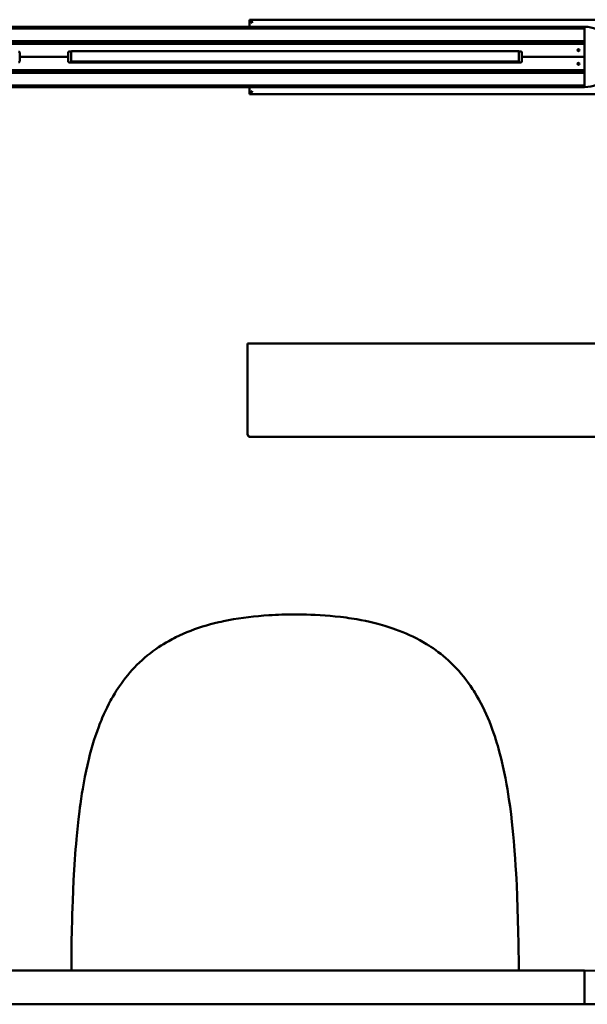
# Model space of a CAD drawing. Header units: millimetres. Extents: x 769 to 2336, y 1112 to 2601.
# Tile 10 of 14: x 1348 to 1805, y 1809 to 2601. Entities that reach past the tile are written whole.
import ezdxf

# ---------------------------------------------------------------- set-up
doc = ezdxf.new("R2010")
doc.units = ezdxf.units.MM
doc.header["$LTSCALE"] = 10
doc.layers.add('Visibile (ISO)', color=7, linetype='Continuous', lineweight=50)

msp = doc.modelspace()

# ---------------------------------------------------------------- linework, layer by layer
at = {"layer": 'Visibile (ISO)'}
for p, q in [((1533.43, 2600.07), (1533.43, 2601.07)), ((1533.43, 2601.07), (1822.43, 2601.07)), ((1534.14, 2599.82), (1533.43, 2599.82)), ((1533.43, 2595.32), (1533.43, 2599.82)), ((1535.43, 2598.47), (1535.43, 2599.07)), ((792.93, 2595.32), (1802.93, 2595.32)), ((1802.93, 2593.92), (792.93, 2593.92)), ((1802.93, 2595.32), (1802.93, 2595.12)), ((1802.93, 2595.12), (1802.93, 2594.12)), ((1802.93, 2595.07), (1802.93, 2547.07)), ((792.93, 2583.71), (1802.93, 2583.71)), ((1802.93, 2583.51), (1802.93, 2582.26)), ((1802.93, 2582.06), (1183.54, 2582.06)), ((1197.7, 2581.58), (1801.93, 2581.58)), ((1348.43, 2571.08), (1348.43, 2574.58)), ((1387.43, 2574.58), (1387.43, 2571.08)), ((1389.97, 2575.52), (1388.09, 2575.52)), ((1389.99, 2575.58), (1388.43, 2575.58)), ((1389.97, 2567.32), (1389.97, 2575.58)), ((1389.99, 2575.82), (1390.06, 2575.82)), ((1390.06, 2575.82), (1390.14, 2575.82)), ((1390.14, 2575.82), (1390.23, 2575.82)), ((1390.23, 2575.82), (1390.4, 2575.82)), ((1390.4, 2575.82), (1390.63, 2575.82)), ((1390.63, 2575.82), (1390.91, 2575.82)), ((1390.91, 2575.82), (1391.25, 2575.82)), ((1391.25, 2575.82), (1391.65, 2575.82)), ((1391.65, 2575.82), (1391.88, 2575.82)), ((1391.88, 2575.82), (1392.13, 2575.82)), ((1392.13, 2575.82), (1392.49, 2575.82)), ((1392.49, 2575.82), (1392.89, 2575.82)), ((1392.89, 2575.82), (1393.33, 2575.82)), ((1393.33, 2575.82), (1393.64, 2575.82)), ((1393.64, 2575.82), (1393.97, 2575.82)), ((1393.97, 2575.82), (1394.44, 2575.82)), ((1394.44, 2575.82), (1394.95, 2575.82)), ((1394.95, 2575.82), (1395.49, 2575.82)), ((1395.49, 2575.82), (1396.21, 2575.82)), ((1396.21, 2575.82), (1396.99, 2575.82)), ((1396.99, 2575.82), (1397.41, 2575.82)), ((1397.41, 2575.82), (1397.85, 2575.82)), ((1397.85, 2575.82), (1398.46, 2575.82)), ((1398.46, 2575.82), (1399.11, 2575.82)), ((1399.11, 2575.82), (1399.8, 2575.82)), ((1399.8, 2575.82), (1400.71, 2575.82)), ((1400.71, 2575.82), (1401.69, 2575.82)), ((1401.69, 2575.82), (1402.2, 2575.82)), ((1402.2, 2575.82), (1402.73, 2575.82)), ((1402.73, 2575.82), (1403.57, 2575.82)), ((1403.57, 2575.82), (1404.44, 2575.82)), ((1404.44, 2575.82), (1405.36, 2575.82)), ((1405.36, 2575.82), (1406.32, 2575.82)), ((1406.32, 2575.82), (1406.93, 2575.82)), ((1406.93, 2575.82), (1407.55, 2575.82)), ((1407.55, 2575.82), (1408.41, 2575.82)), ((1408.41, 2575.82), (1409.31, 2575.82)), ((1409.31, 2575.82), (1410.23, 2575.82)), ((1410.23, 2575.82), (1411.32, 2575.82)), ((1411.32, 2575.82), (1412.45, 2575.82)), ((1412.45, 2575.82), (1413.63, 2575.82)), ((1413.63, 2575.82), (1414.86, 2575.82)), ((1414.86, 2575.82), (1416.18, 2575.82)), ((1416.18, 2575.82), (1417.56, 2575.82)), ((1417.56, 2575.82), (1419, 2575.82)), ((1419, 2575.82), (1420.49, 2575.82)), ((1420.49, 2575.82), (1422.05, 2575.82)), ((1422.05, 2575.82), (1423.66, 2575.82)), ((1423.66, 2575.82), (1425.33, 2575.82)), ((1425.33, 2575.82), (1426.2, 2575.82)), ((1426.2, 2575.82), (1427.09, 2575.82)), ((1427.09, 2575.82), (1427.97, 2575.82)), ((1427.97, 2575.82), (1428.87, 2575.82)), ((1428.87, 2575.82), (1430.64, 2575.82)), ((1430.64, 2575.82), (1432.46, 2575.82)), ((1432.46, 2575.82), (1434.34, 2575.82)), ((1434.34, 2575.82), (1436.28, 2575.82)), ((1436.28, 2575.82), (1438.28, 2575.82)), ((1438.28, 2575.82), (1439.3, 2575.82)), ((1439.3, 2575.82), (1440.34, 2575.82)), ((1440.34, 2575.82), (1441.93, 2575.82)), ((1441.93, 2575.82), (1443.54, 2575.82)), ((1443.54, 2575.82), (1445.19, 2575.82)), ((1445.19, 2575.82), (1446.88, 2575.82)), ((1446.88, 2575.82), (1448.79, 2575.82)), ((1448.79, 2575.82), (1450.74, 2575.82)), ((1450.74, 2575.82), (1452.73, 2575.82)), ((1452.73, 2575.82), (1454.77, 2575.82)), ((1454.77, 2575.82), (1456.84, 2575.82)), ((1456.84, 2575.82), (1458.95, 2575.82)), ((1458.95, 2575.82), (1460.67, 2575.82)), ((1460.67, 2575.82), (1462.42, 2575.82)), ((1462.42, 2575.82), (1464.19, 2575.82)), ((1464.19, 2575.82), (1465.53, 2575.82)), ((1465.53, 2575.82), (1466.88, 2575.82)), ((1466.88, 2575.82), (1469.64, 2575.82)), ((1469.64, 2575.82), (1472.44, 2575.82)), ((1472.44, 2575.82), (1475.1, 2575.82)), ((1475.1, 2575.82), (1477.8, 2575.82)), ((1477.8, 2575.82), (1480.55, 2575.82)), ((1480.55, 2575.82), (1483.33, 2575.82)), ((1483.33, 2575.82), (1486.16, 2575.82)), ((1486.16, 2575.82), (1489.02, 2575.82)), ((1486.68, 2581.58), (1486.68, 2582.06)), ((1489.02, 2575.82), (1491.34, 2575.82)), ((1489.18, 2581.58), (1489.18, 2582.06)), ((1491.34, 2575.82), (1493.68, 2575.82)), ((1493.68, 2575.82), (1496.05, 2575.82)), ((1496.05, 2575.82), (1497.82, 2575.82)), ((1497.82, 2575.82), (1499.6, 2575.82)), ((1499.6, 2575.82), (1501.42, 2575.82)), ((1501.42, 2575.82), (1503.26, 2575.82)), ((1503.26, 2575.82), (1506.57, 2575.82)), ((1506.57, 2575.82), (1509.92, 2575.82)), ((1509.92, 2575.82), (1513.29, 2575.82)), ((1513.29, 2575.82), (1516.7, 2575.82)), ((1516.7, 2575.82), (1520.14, 2575.82)), ((1520.14, 2575.82), (1522.3, 2575.82)), ((1522.3, 2575.82), (1524.48, 2575.82)), ((1524.48, 2575.82), (1526.66, 2575.82)), ((1526.66, 2575.82), (1528.86, 2575.82)), ((1528.86, 2575.82), (1531.06, 2575.82)), ((1531.06, 2575.82), (1533.28, 2575.82)), ((1533.28, 2575.82), (1537.74, 2575.82)), ((1537.74, 2575.82), (1541.68, 2575.82)), ((1541.68, 2575.82), (1545.65, 2575.82)), ((1545.65, 2575.82), (1549.65, 2575.82)), ((1549.65, 2575.82), (1553.67, 2575.82)), ((1553.67, 2575.82), (1557.26, 2575.82)), ((1557.26, 2575.82), (1560.87, 2575.82)), ((1560.87, 2575.82), (1564.49, 2575.82)), ((1564.49, 2575.82), (1567.22, 2575.82)), ((1567.22, 2575.82), (1569.95, 2575.82)), ((1569.95, 2575.82), (1575.26, 2575.82)), ((1575.26, 2575.82), (1580.54, 2575.82)), ((1580.54, 2575.82), (1583.16, 2575.82)), ((1583.16, 2575.82), (1585.78, 2575.82)), ((1585.78, 2575.82), (1588.39, 2575.82)), ((1588.39, 2575.82), (1590.98, 2575.82)), ((1590.98, 2575.82), (1595.12, 2575.82)), ((1595.12, 2575.82), (1599.23, 2575.82)), ((1599.23, 2575.82), (1603.32, 2575.82)), ((1603.32, 2575.82), (1607.37, 2575.82)), ((1607.37, 2575.82), (1611.39, 2575.82)), ((1611.39, 2575.82), (1615.47, 2575.82)), ((1615.47, 2575.82), (1619.51, 2575.82)), ((1619.51, 2575.82), (1623.51, 2575.82)), ((1623.51, 2575.82), (1627.47, 2575.82)), ((1627.47, 2575.82), (1629.44, 2575.82)), ((1629.44, 2575.82), (1631.39, 2575.82)), ((1631.39, 2575.82), (1634.71, 2575.82)), ((1634.71, 2575.82), (1637.99, 2575.82)), ((1637.99, 2575.82), (1641.24, 2575.82)), ((1641.24, 2575.82), (1644.44, 2575.82)), ((1644.44, 2575.82), (1647.61, 2575.82)), ((1647.61, 2575.82), (1650.74, 2575.82)), ((1650.68, 2581.58), (1650.68, 2582.06)), ((1650.74, 2575.82), (1653.82, 2575.82)), ((1653.18, 2581.58), (1653.18, 2582.06)), ((1653.82, 2575.82), (1656.9, 2575.82)), ((1656.9, 2575.82), (1659.93, 2575.82)), ((1659.93, 2575.82), (1662.91, 2575.82)), ((1662.91, 2575.82), (1665.85, 2575.82)), ((1665.85, 2575.82), (1667.3, 2575.82)), ((1667.3, 2575.82), (1668.74, 2575.82)), ((1668.74, 2575.82), (1670.15, 2575.82)), ((1670.15, 2575.82), (1671.56, 2575.82)), ((1671.56, 2575.82), (1673.64, 2575.82)), ((1673.64, 2575.82), (1675.69, 2575.82)), ((1675.69, 2575.82), (1677.72, 2575.82)), ((1677.72, 2575.82), (1679.71, 2575.82)), ((1679.71, 2575.82), (1682.05, 2575.82)), ((1682.05, 2575.82), (1684.35, 2575.82)), ((1684.35, 2575.82), (1686.6, 2575.82)), ((1686.6, 2575.82), (1688.8, 2575.82)), ((1688.8, 2575.82), (1690.95, 2575.82)), ((1690.95, 2575.82), (1693.05, 2575.82)), ((1693.05, 2575.82), (1695.1, 2575.82)), ((1695.1, 2575.82), (1697.11, 2575.82)), ((1697.11, 2575.82), (1699.06, 2575.82)), ((1699.06, 2575.82), (1700.96, 2575.82)), ((1700.96, 2575.82), (1702.81, 2575.82)), ((1702.81, 2575.82), (1704.61, 2575.82)), ((1704.61, 2575.82), (1706.36, 2575.82)), ((1706.36, 2575.82), (1708.06, 2575.82)), ((1708.06, 2575.82), (1709.71, 2575.82)), ((1709.71, 2575.82), (1711.31, 2575.82)), ((1711.31, 2575.82), (1712.56, 2575.82)), ((1712.56, 2575.82), (1713.78, 2575.82)), ((1713.78, 2575.82), (1714.96, 2575.82)), ((1714.96, 2575.82), (1715.83, 2575.82)), ((1715.83, 2575.82), (1716.68, 2575.82)), ((1716.68, 2575.82), (1717.52, 2575.82)), ((1717.52, 2575.82), (1718.34, 2575.82)), ((1718.34, 2575.82), (1719.78, 2575.82)), ((1719.78, 2575.82), (1721.17, 2575.82)), ((1721.17, 2575.82), (1722.5, 2575.82)), ((1722.5, 2575.82), (1723.79, 2575.82)), ((1723.79, 2575.82), (1725.03, 2575.82)), ((1725.03, 2575.82), (1725.78, 2575.82)), ((1725.78, 2575.82), (1726.51, 2575.82)), ((1726.51, 2575.82), (1727.22, 2575.82)), ((1727.22, 2575.82), (1727.92, 2575.82)), ((1727.92, 2575.82), (1729.26, 2575.82)), ((1729.26, 2575.82), (1730.51, 2575.82)), ((1730.51, 2575.82), (1731.7, 2575.82)), ((1731.7, 2575.82), (1732.83, 2575.82)), ((1732.83, 2575.82), (1733.91, 2575.82)), ((1733.91, 2575.82), (1734.93, 2575.82)), ((1734.93, 2575.82), (1735.9, 2575.82)), ((1735.9, 2575.82), (1736.45, 2575.82)), ((1736.45, 2575.82), (1736.99, 2575.82)), ((1736.99, 2575.82), (1738.02, 2575.82)), ((1738.02, 2575.82), (1738.98, 2575.82)), ((1738.98, 2575.82), (1739.88, 2575.82)), ((1739.88, 2575.82), (1740.72, 2575.82)), ((1740.72, 2575.82), (1741.38, 2575.82)), ((1741.38, 2575.82), (1742, 2575.82)), ((1742, 2575.82), (1742.59, 2575.82)), ((1742.59, 2575.82), (1743.01, 2575.82)), ((1743.01, 2575.82), (1743.41, 2575.82)), ((1743.41, 2575.82), (1744.16, 2575.82)), ((1744.16, 2575.82), (1744.75, 2575.82)), ((1744.75, 2575.82), (1745.29, 2575.82)), ((1745.29, 2575.82), (1745.8, 2575.82)), ((1745.8, 2575.82), (1746.14, 2575.82)), ((1746.14, 2575.82), (1746.47, 2575.82)), ((1746.47, 2575.82), (1746.78, 2575.82)), ((1746.78, 2575.82), (1747.08, 2575.82)), ((1747.08, 2575.82), (1747.6, 2575.82)), ((1747.6, 2575.82), (1748.06, 2575.82)), ((1748.06, 2575.82), (1748.45, 2575.82)), ((1748.45, 2575.82), (1748.79, 2575.82)), ((1748.79, 2575.82), (1748.98, 2575.82)), ((1748.98, 2575.82), (1749.15, 2575.82)), ((1749.15, 2575.82), (1749.32, 2575.82)), ((1749.32, 2575.82), (1749.46, 2575.82)), ((1749.46, 2575.82), (1749.68, 2575.82)), ((1749.68, 2575.82), (1749.77, 2575.82)), ((1749.77, 2575.82), (1749.84, 2575.82)), ((1749.84, 2575.82), (1749.91, 2575.82)), ((1751.43, 2575.58), (1749.91, 2575.58)), ((1749.93, 2567.32), (1749.93, 2575.58)), ((1751.77, 2575.52), (1749.93, 2575.52)), ((1752.43, 2571.08), (1752.43, 2574.58)), ((1802.93, 2581.82), (1793.13, 2581.73)), ((1798.67, 2576.44), (1797.19, 2576.45)), ((1387.43, 2571.08), (1348.43, 2571.08)), ((1348.43, 2571.08), (1348.43, 2567.58)), ((1387.43, 2571.08), (1348.43, 2571.08)), ((1387.43, 2567.58), (1387.43, 2571.08)), ((1388.15, 2566.62), (1432.6, 2566.62)), ((1751.43, 2566.58), (1388.43, 2566.58)), ((1389.97, 2567.32), (1390.06, 2567.32)), ((1390.06, 2567.32), (1390.14, 2567.32)), ((1390.14, 2567.32), (1390.23, 2567.32)), ((1390.23, 2567.32), (1390.4, 2567.32)), ((1390.4, 2567.32), (1390.63, 2567.32)), ((1390.63, 2567.32), (1390.91, 2567.32)), ((1390.91, 2567.32), (1391.25, 2567.32)), ((1391.25, 2567.32), (1391.65, 2567.32)), ((1391.65, 2567.32), (1391.88, 2567.32)), ((1391.88, 2567.32), (1392.13, 2567.32)), ((1392.13, 2567.32), (1392.49, 2567.32)), ((1392.49, 2567.32), (1392.89, 2567.32)), ((1392.89, 2567.32), (1393.33, 2567.32)), ((1393.33, 2567.32), (1393.64, 2567.32)), ((1393.64, 2567.32), (1393.97, 2567.32)), ((1393.97, 2567.32), (1394.44, 2567.32)), ((1394.44, 2567.32), (1394.95, 2567.32)), ((1394.95, 2567.32), (1395.49, 2567.32)), ((1395.49, 2567.32), (1396.21, 2567.32)), ((1396.21, 2567.32), (1396.99, 2567.32)), ((1396.99, 2567.32), (1397.41, 2567.32)), ((1397.41, 2567.32), (1397.85, 2567.32)), ((1397.85, 2567.32), (1398.46, 2567.32)), ((1398.46, 2567.32), (1399.11, 2567.32)), ((1399.11, 2567.32), (1399.8, 2567.32)), ((1399.8, 2567.32), (1400.71, 2567.32)), ((1400.71, 2567.32), (1401.69, 2567.32)), ((1401.69, 2567.32), (1402.2, 2567.32)), ((1402.2, 2567.32), (1402.73, 2567.32)), ((1402.73, 2567.32), (1403.57, 2567.32)), ((1403.57, 2567.32), (1404.44, 2567.32)), ((1404.44, 2567.32), (1405.36, 2567.32)), ((1405.36, 2567.32), (1406.32, 2567.32)), ((1406.32, 2567.32), (1406.93, 2567.32)), ((1406.93, 2567.32), (1407.55, 2567.32)), ((1407.55, 2567.32), (1408.41, 2567.32)), ((1408.41, 2567.32), (1409.31, 2567.32)), ((1409.31, 2567.32), (1410.23, 2567.32)), ((1410.23, 2567.32), (1411.32, 2567.32)), ((1411.32, 2567.32), (1412.45, 2567.32)), ((1412.45, 2567.32), (1413.63, 2567.32)), ((1413.63, 2567.32), (1414.86, 2567.32)), ((1414.86, 2567.32), (1416.18, 2567.32)), ((1416.18, 2567.32), (1417.56, 2567.32)), ((1417.56, 2567.32), (1419, 2567.32)), ((1419, 2567.32), (1420.49, 2567.32)), ((1420.49, 2567.32), (1422.05, 2567.32)), ((1422.05, 2567.32), (1423.66, 2567.32)), ((1423.66, 2567.32), (1425.33, 2567.32)), ((1425.33, 2567.32), (1426.2, 2567.32)), ((1426.2, 2567.32), (1427.09, 2567.32)), ((1427.09, 2567.32), (1427.97, 2567.32)), ((1427.97, 2567.32), (1428.87, 2567.32)), ((1428.87, 2567.32), (1430.64, 2567.32)), ((1430.64, 2567.32), (1432.46, 2567.32)), ((1432.46, 2567.32), (1434.34, 2567.32)), ((1433.43, 2567.07), (1452.93, 2567.07)), ((1434.34, 2567.32), (1436.28, 2567.32)), ((1436.28, 2567.32), (1438.28, 2567.32)), ((1438.28, 2567.32), (1439.3, 2567.32)), ((1439.3, 2567.32), (1440.34, 2567.32)), ((1440.34, 2567.32), (1441.93, 2567.32)), ((1441.93, 2567.32), (1443.54, 2567.32)), ((1443.54, 2567.32), (1445.19, 2567.32)), ((1445.19, 2567.32), (1446.88, 2567.32)), ((1446.88, 2567.32), (1448.79, 2567.32)), ((1448.79, 2567.32), (1450.74, 2567.32)), ((1450.74, 2567.32), (1452.73, 2567.32)), ((1452.73, 2567.32), (1454.77, 2567.32)), ((1453.77, 2566.62), (1454.93, 2566.62)), ((1454.77, 2567.32), (1456.84, 2567.32)), ((1454.93, 2567.32), (1454.93, 2566.58)), ((1456.84, 2567.32), (1458.95, 2567.32)), ((1458.95, 2567.32), (1460.67, 2567.32)), ((1460.67, 2567.32), (1462.42, 2567.32)), ((1462.42, 2567.32), (1464.19, 2567.32)), ((1464.19, 2567.32), (1465.53, 2567.32)), ((1465.53, 2567.32), (1466.88, 2567.32)), ((1466.88, 2567.32), (1469.64, 2567.32)), ((1469.64, 2567.32), (1472.44, 2567.32)), ((1472.44, 2567.32), (1475.1, 2567.32)), ((1475.1, 2567.32), (1477.8, 2567.32)), ((1477.8, 2567.32), (1480.55, 2567.32)), ((1480.55, 2567.32), (1483.33, 2567.32)), ((1483.33, 2567.32), (1486.16, 2567.32)), ((1486.16, 2567.32), (1489.02, 2567.32)), ((1489.02, 2567.32), (1491.34, 2567.32)), ((1491.34, 2567.32), (1493.68, 2567.32)), ((1493.68, 2567.32), (1496.05, 2567.32)), ((1496.05, 2567.32), (1497.82, 2567.32)), ((1497.82, 2567.32), (1499.6, 2567.32)), ((1499.6, 2567.32), (1501.42, 2567.32)), ((1501.42, 2567.32), (1503.26, 2567.32)), ((1503.26, 2567.32), (1506.57, 2567.32)), ((1506.57, 2567.32), (1509.92, 2567.32)), ((1509.92, 2567.32), (1513.29, 2567.32)), ((1513.29, 2567.32), (1516.7, 2567.32)), ((1516.7, 2567.32), (1520.14, 2567.32)), ((1520.14, 2567.32), (1522.3, 2567.32)), ((1522.3, 2567.32), (1524.48, 2567.32)), ((1524.48, 2567.32), (1526.66, 2567.32)), ((1526.66, 2567.32), (1528.86, 2567.32)), ((1528.86, 2567.32), (1531.06, 2567.32)), ((1531.06, 2567.32), (1533.28, 2567.32)), ((1533.28, 2567.32), (1537.74, 2567.32)), ((1537.74, 2567.32), (1541.68, 2567.32)), ((1541.68, 2567.32), (1545.65, 2567.32)), ((1545.65, 2567.32), (1549.65, 2567.32)), ((1549.65, 2567.32), (1553.67, 2567.32)), ((1553.67, 2567.32), (1557.26, 2567.32)), ((1557.26, 2567.32), (1560.87, 2567.32)), ((1560.87, 2567.32), (1564.49, 2567.32)), ((1564.49, 2567.32), (1567.22, 2567.32)), ((1567.22, 2567.32), (1569.95, 2567.32)), ((1569.95, 2567.32), (1575.26, 2567.32)), ((1575.26, 2567.32), (1580.54, 2567.32)), ((1580.54, 2567.32), (1583.16, 2567.32)), ((1583.16, 2567.32), (1585.78, 2567.32)), ((1585.78, 2567.32), (1588.39, 2567.32)), ((1588.39, 2567.32), (1590.98, 2567.32)), ((1590.98, 2567.32), (1595.12, 2567.32)), ((1595.12, 2567.32), (1599.23, 2567.32)), ((1599.23, 2567.32), (1603.32, 2567.32)), ((1603.32, 2567.32), (1607.37, 2567.32)), ((1607.37, 2567.32), (1611.39, 2567.32)), ((1611.39, 2567.32), (1615.47, 2567.32)), ((1615.47, 2567.32), (1619.51, 2567.32)), ((1619.51, 2567.32), (1623.51, 2567.32)), ((1623.51, 2567.32), (1627.47, 2567.32)), ((1627.47, 2567.32), (1629.44, 2567.32)), ((1629.44, 2567.32), (1631.39, 2567.32)), ((1631.39, 2567.32), (1634.71, 2567.32)), ((1634.71, 2567.32), (1637.99, 2567.32)), ((1637.99, 2567.32), (1641.24, 2567.32)), ((1641.24, 2567.32), (1644.44, 2567.32)), ((1644.44, 2567.32), (1647.61, 2567.32)), ((1647.61, 2567.32), (1650.74, 2567.32)), ((1650.74, 2567.32), (1653.82, 2567.32)), ((1653.82, 2567.32), (1656.9, 2567.32)), ((1656.9, 2567.32), (1659.93, 2567.32)), ((1659.93, 2567.32), (1662.91, 2567.32)), ((1662.91, 2567.32), (1665.85, 2567.32)), ((1665.85, 2567.32), (1667.3, 2567.32)), ((1667.3, 2567.32), (1668.74, 2567.32)), ((1668.74, 2567.32), (1670.15, 2567.32)), ((1670.15, 2567.32), (1671.56, 2567.32)), ((1671.56, 2567.32), (1673.64, 2567.32)), ((1673.64, 2567.32), (1675.69, 2567.32)), ((1675.69, 2567.32), (1677.72, 2567.32)), ((1677.72, 2567.32), (1679.71, 2567.32)), ((1679.71, 2567.32), (1682.05, 2567.32)), ((1682.05, 2567.32), (1684.35, 2567.32)), ((1684.35, 2567.32), (1686.6, 2567.32)), ((1684.93, 2566.58), (1684.93, 2567.32)), ((1684.93, 2566.62), (1686.1, 2566.62)), ((1686.6, 2567.32), (1688.8, 2567.32)), ((1686.93, 2567.07), (1706.43, 2567.07)), ((1688.8, 2567.32), (1690.95, 2567.32)), ((1690.95, 2567.32), (1693.05, 2567.32)), ((1693.05, 2567.32), (1695.1, 2567.32)), ((1695.1, 2567.32), (1697.11, 2567.32)), ((1697.11, 2567.32), (1699.06, 2567.32)), ((1699.06, 2567.32), (1700.96, 2567.32)), ((1700.96, 2567.32), (1702.81, 2567.32)), ((1702.81, 2567.32), (1704.61, 2567.32)), ((1704.61, 2567.32), (1706.36, 2567.32)), ((1706.36, 2567.32), (1708.06, 2567.32)), ((1707.27, 2566.62), (1707.93, 2566.62)), ((1707.93, 2567.32), (1707.93, 2566.58)), ((1708.06, 2567.32), (1709.71, 2567.32)), ((1709.71, 2567.32), (1711.31, 2567.32)), ((1711.31, 2567.32), (1712.56, 2567.32)), ((1712.56, 2567.32), (1713.78, 2567.32)), ((1713.78, 2567.32), (1714.96, 2567.32)), ((1714.96, 2567.32), (1715.83, 2567.32)), ((1715.83, 2567.32), (1716.68, 2567.32)), ((1716.68, 2567.32), (1717.52, 2567.32)), ((1717.52, 2567.32), (1718.34, 2567.32)), ((1718.34, 2567.32), (1719.78, 2567.32)), ((1719.78, 2567.32), (1721.17, 2567.32)), ((1721.17, 2567.32), (1722.5, 2567.32)), ((1722.5, 2567.32), (1723.79, 2567.32)), ((1723.79, 2567.32), (1725.03, 2567.32)), ((1725.03, 2567.32), (1725.78, 2567.32)), ((1725.78, 2567.32), (1726.51, 2567.32)), ((1726.51, 2567.32), (1727.22, 2567.32)), ((1727.22, 2567.32), (1727.92, 2567.32)), ((1727.92, 2567.32), (1729.26, 2567.32)), ((1729.26, 2567.32), (1730.51, 2567.32)), ((1730.51, 2567.32), (1731.7, 2567.32)), ((1731.7, 2567.32), (1732.83, 2567.32)), ((1732.83, 2567.32), (1733.91, 2567.32)), ((1733.91, 2567.32), (1734.93, 2567.32)), ((1734.93, 2567.32), (1735.9, 2567.32)), ((1735.9, 2567.32), (1736.45, 2567.32)), ((1736.45, 2567.32), (1736.99, 2567.32)), ((1736.99, 2567.32), (1738.02, 2567.32)), ((1738.02, 2567.32), (1738.98, 2567.32)), ((1738.98, 2567.32), (1739.88, 2567.32)), ((1739.88, 2567.32), (1740.72, 2567.32)), ((1740.72, 2567.32), (1741.38, 2567.32)), ((1741.38, 2567.32), (1742, 2567.32)), ((1742, 2567.32), (1742.59, 2567.32)), ((1742.59, 2567.32), (1743.01, 2567.32)), ((1742.93, 2567.32), (1742.93, 2566.58)), ((1742.93, 2566.62), (1751.71, 2566.62)), ((1743.01, 2567.32), (1743.41, 2567.32)), ((1743.41, 2567.32), (1744.16, 2567.32)), ((1744.16, 2567.32), (1744.75, 2567.32)), ((1744.75, 2567.32), (1745.29, 2567.32)), ((1745.29, 2567.32), (1745.8, 2567.32)), ((1745.8, 2567.32), (1746.14, 2567.32)), ((1746.14, 2567.32), (1746.47, 2567.32)), ((1746.47, 2567.32), (1746.78, 2567.32)), ((1746.78, 2567.32), (1747.08, 2567.32)), ((1747.08, 2567.32), (1747.6, 2567.32)), ((1747.6, 2567.32), (1748.06, 2567.32)), ((1748.06, 2567.32), (1748.45, 2567.32)), ((1748.45, 2567.32), (1748.79, 2567.32)), ((1748.79, 2567.32), (1748.98, 2567.32)), ((1748.98, 2567.32), (1749.15, 2567.32)), ((1749.15, 2567.32), (1749.32, 2567.32)), ((1749.32, 2567.32), (1749.46, 2567.32)), ((1749.46, 2567.32), (1749.68, 2567.32)), ((1749.68, 2567.32), (1749.77, 2567.32)), ((1749.77, 2567.32), (1749.84, 2567.32)), ((1749.84, 2567.32), (1749.93, 2567.32)), ((1802.93, 2571.08), (1752.43, 2571.08)), ((1802.93, 2571.08), (1752.43, 2571.08)), ((1752.43, 2571.08), (1752.43, 2567.58)), ((1802.93, 2558.42), (792.93, 2558.42)), ((1183.55, 2560.08), (1802.93, 2560.08)), ((1198.27, 2560.58), (1801.93, 2560.58)), ((1793.13, 2560.4), (1802.93, 2560.32)), ((1798.67, 2565.7), (1797.19, 2565.68)), ((1802.93, 2559.88), (1802.93, 2558.62)), ((792.93, 2548.21), (1802.93, 2548.21)), ((1802.93, 2546.82), (792.93, 2546.82)), ((1533.43, 2542.32), (1533.43, 2546.82)), ((1535.43, 2543.07), (1535.43, 2543.67)), ((1802.93, 2548.01), (1802.93, 2547.02)), ((1802.93, 2547.02), (1802.93, 2546.82)), ((1534.14, 2542.32), (1533.43, 2542.32)), ((1533.43, 2542.07), (1533.43, 2541.07)), ((1822.43, 2541.07), (1533.43, 2541.07)), ((1531.78, 2267.56), (1531.78, 2340.56)), ((1531.78, 2340.56), (1820.78, 2340.56)), ((1533.78, 2265.56), (1818.78, 2265.56)), ((1505.2, 2115.55), (1501.92, 2114.69)), ((1508.52, 2116.36), (1505.2, 2115.55)), ((1510.47, 2116.8), (1508.52, 2116.36)), ((1512.43, 2117.23), (1510.47, 2116.8)), ((1516.39, 2118.02), (1512.43, 2117.23)), ((1520.39, 2118.75), (1516.39, 2118.02)), ((1524.44, 2119.41), (1520.39, 2118.75)), ((1528.51, 2120), (1524.44, 2119.41)), ((1532.54, 2120.52), (1528.51, 2120)), ((1536.59, 2120.97), (1532.54, 2120.52)), ((1540.67, 2121.37), (1536.59, 2120.97)), ((1544.78, 2121.7), (1540.67, 2121.37)), ((1548.92, 2121.98), (1544.78, 2121.7)), ((1551.52, 2122.13), (1548.92, 2121.98)), ((1554.13, 2122.26), (1551.52, 2122.13)), ((1556.75, 2122.36), (1554.13, 2122.26)), ((1559.37, 2122.45), (1556.75, 2122.36)), ((1564.65, 2122.56), (1559.37, 2122.45)), ((1569.95, 2122.6), (1564.65, 2122.56)), ((1572.69, 2122.59), (1569.95, 2122.6)), ((1575.42, 2122.56), (1572.69, 2122.59)), ((1579.04, 2122.49), (1575.42, 2122.56)), ((1582.65, 2122.38), (1579.04, 2122.49)), ((1586.24, 2122.24), (1582.65, 2122.38)), ((1590.26, 2122.03), (1586.24, 2122.24)), ((1594.25, 2121.77), (1590.26, 2122.03)), ((1598.22, 2121.45), (1594.25, 2121.77)), ((1602.17, 2121.09), (1598.22, 2121.45)), ((1606.63, 2120.61), (1602.17, 2121.09)), ((1608.84, 2120.34), (1606.63, 2120.61)), ((1611.05, 2120.05), (1608.84, 2120.34)), ((1613.24, 2119.74), (1611.05, 2120.05)), ((1615.43, 2119.42), (1613.24, 2119.74)), ((1617.6, 2119.07), (1615.43, 2119.42)), ((1619.77, 2118.71), (1617.6, 2119.07)), ((1623.21, 2118.08), (1619.77, 2118.71)), ((1626.61, 2117.41), (1623.21, 2118.08)), ((1629.99, 2116.68), (1626.61, 2117.41)), ((1633.33, 2115.89), (1629.99, 2116.68)), ((1636.64, 2115.05), (1633.33, 2115.89)), ((1638.48, 2114.56), (1636.64, 2115.05)), ((1479.97, 2107.02), (1476.99, 2105.67)), ((1483.01, 2108.31), (1479.97, 2107.02)), ((1486.09, 2109.53), (1483.01, 2108.31)), ((1489.17, 2110.68), (1486.09, 2109.53)), ((1492.29, 2111.77), (1489.17, 2110.68)), ((1495.46, 2112.8), (1492.29, 2111.77)), ((1498.67, 2113.78), (1495.46, 2112.8)), ((1501.92, 2114.69), (1498.67, 2113.78)), ((1640.31, 2114.04), (1638.48, 2114.56)), ((1642.09, 2113.52), (1640.31, 2114.04)), ((1643.86, 2112.98), (1642.09, 2113.52)), ((1646.22, 2112.23), (1643.86, 2112.98)), ((1648.57, 2111.45), (1646.22, 2112.23)), ((1650.88, 2110.63), (1648.57, 2111.45)), ((1653.75, 2109.56), (1650.88, 2110.63)), ((1656.57, 2108.44), (1653.75, 2109.56)), ((1659.36, 2107.27), (1656.57, 2108.44)), ((1662.1, 2106.05), (1659.36, 2107.27)), ((1466.27, 2100.05), (1464.21, 2098.82)), ((1468.35, 2101.25), (1466.27, 2100.05)), ((1469.75, 2102.02), (1468.35, 2101.25)), ((1471.17, 2102.78), (1469.75, 2102.02)), ((1472.61, 2103.53), (1471.17, 2102.78)), ((1474.06, 2104.26), (1472.61, 2103.53)), ((1476.99, 2105.67), (1474.06, 2104.26)), ((1664.81, 2104.77), (1662.1, 2106.05)), ((1667.47, 2103.44), (1664.81, 2104.77)), ((1670.27, 2101.96), (1667.47, 2103.44)), ((1673.02, 2100.41), (1670.27, 2101.96)), ((1674.38, 2099.62), (1673.02, 2100.41)), ((1675.72, 2098.8), (1674.38, 2099.62)), ((1453.31, 2091.28), (1451.11, 2089.52)), ((1455.56, 2092.99), (1453.31, 2091.28)), ((1457.86, 2094.65), (1455.56, 2092.99)), ((1460.2, 2096.25), (1457.86, 2094.65)), ((1462.19, 2097.56), (1460.2, 2096.25)), ((1464.21, 2098.82), (1462.19, 2097.56)), ((1677.49, 2097.7), (1675.72, 2098.8)), ((1679.23, 2096.57), (1677.49, 2097.7)), ((1680.95, 2095.41), (1679.23, 2096.57)), ((1683.07, 2093.92), (1680.95, 2095.41)), ((1685.14, 2092.39), (1683.07, 2093.92)), ((1687.17, 2090.83), (1685.14, 2092.39)), ((1444.8, 2083.95), (1442.8, 2081.99)), ((1446.85, 2085.85), (1444.8, 2083.95)), ((1448.96, 2087.71), (1446.85, 2085.85)), ((1451.11, 2089.52), (1448.96, 2087.71)), ((1689.17, 2089.22), (1687.17, 2090.83)), ((1691.12, 2087.56), (1689.17, 2089.22)), ((1693.03, 2085.87), (1691.12, 2087.56)), ((1694.71, 2084.32), (1693.03, 2085.87)), ((1696.36, 2082.73), (1694.71, 2084.32)), ((1437.09, 2075.87), (1435.3, 2073.74)), ((1438.94, 2077.95), (1437.09, 2075.87)), ((1440.85, 2080), (1438.94, 2077.95)), ((1442.8, 2081.99), (1440.85, 2080)), ((1697.98, 2081.11), (1696.36, 2082.73)), ((1699.56, 2079.46), (1697.98, 2081.11)), ((1700.6, 2078.35), (1699.56, 2079.46)), ((1701.62, 2077.22), (1700.6, 2078.35)), ((1703.62, 2074.92), (1701.62, 2077.22)), ((1431.85, 2069.36), (1430.2, 2067.11)), ((1433.55, 2071.57), (1431.85, 2069.36)), ((1435.3, 2073.74), (1433.55, 2071.57)), ((1705.57, 2072.57), (1703.62, 2074.92)), ((1707.45, 2070.17), (1705.57, 2072.57)), ((1709.27, 2067.72), (1707.45, 2070.17)), ((1711.04, 2065.22), (1709.27, 2067.72)), ((1426.13, 2061.07), (1424.94, 2059.16)), ((1427.35, 2062.95), (1426.13, 2061.07)), ((1428.6, 2064.82), (1427.35, 2062.95)), ((1430.2, 2067.11), (1428.6, 2064.82)), ((1711.93, 2063.9), (1711.04, 2065.22)), ((1712.82, 2062.56), (1711.93, 2063.9)), ((1713.7, 2061.19), (1712.82, 2062.56)), ((1714.57, 2059.8), (1713.7, 2061.19)), ((1716.25, 2057.01), (1714.57, 2059.8)), ((1421.56, 2053.3), (1420.13, 2050.6)), ((1422.39, 2054.79), (1421.56, 2053.3)), ((1423.23, 2056.27), (1422.39, 2054.79)), ((1424.08, 2057.72), (1423.23, 2056.27)), ((1424.94, 2059.16), (1424.08, 2057.72)), ((1717.86, 2054.18), (1716.25, 2057.01)), ((1719.41, 2051.31), (1717.86, 2054.18)), ((1417.4, 2045.09), (1416.12, 2042.29)), ((1418.74, 2047.87), (1417.4, 2045.09)), ((1420.13, 2050.6), (1418.74, 2047.87)), ((1720.91, 2048.39), (1719.41, 2051.31)), ((1722.34, 2045.43), (1720.91, 2048.39)), ((1723.72, 2042.43), (1722.34, 2045.43)), ((1413.4, 2035.85), (1412.68, 2034.03)), ((1414.13, 2037.65), (1413.4, 2035.85)), ((1414.88, 2039.44), (1414.13, 2037.65)), ((1416.12, 2042.29), (1414.88, 2039.44)), ((1725.05, 2039.39), (1723.72, 2042.43)), ((1726.28, 2036.43), (1725.05, 2039.39)), ((1727.46, 2033.43), (1726.28, 2036.43)), ((1410.64, 2028.52), (1409.39, 2024.87)), ((1411.99, 2032.21), (1410.64, 2028.52)), ((1412.68, 2034.03), (1411.99, 2032.21)), ((1728.59, 2030.41), (1727.46, 2033.43)), ((1729.67, 2027.35), (1728.59, 2030.41)), ((1408.2, 2021.18), (1407.07, 2017.45)), ((1409.39, 2024.87), (1408.2, 2021.18)), ((1730.6, 2024.61), (1729.67, 2027.35)), ((1731.5, 2021.84), (1730.6, 2024.61)), ((1732.36, 2019.06), (1731.5, 2021.84)), ((1406, 2013.69), (1404.98, 2009.89)), ((1407.07, 2017.45), (1406, 2013.69)), ((1732.98, 2016.95), (1732.36, 2019.06)), ((1733.59, 2014.84), (1732.98, 2016.95)), ((1734.55, 2011.33), (1733.59, 2014.84)), ((1404.01, 2006.06), (1403.45, 2003.75)), ((1404.98, 2009.89), (1404.01, 2006.06)), ((1735.47, 2007.78), (1734.55, 2011.33)), ((1736.34, 2004.22), (1735.47, 2007.78)), ((1737.17, 2000.62), (1736.34, 2004.22)), ((1401.89, 1996.74), (1400.93, 1992.02)), ((1402.92, 2001.42), (1401.89, 1996.74)), ((1403.45, 2003.75), (1402.92, 2001.42)), ((1737.7, 1998.21), (1737.17, 2000.62)), ((1738.22, 1995.79), (1737.7, 1998.21)), ((1400.93, 1992.02), (1400.03, 1987.26)), ((1739.2, 1990.91), (1738.22, 1995.79)), ((1740.11, 1985.99), (1739.2, 1990.91)), ((1399.18, 1982.47), (1398.53, 1978.45)), ((1400.03, 1987.26), (1399.18, 1982.47)), ((1740.8, 1982.03), (1740.11, 1985.99)), ((1741.44, 1978.05), (1740.8, 1982.03)), ((1397.9, 1974.41), (1397.32, 1970.34)), ((1398.53, 1978.45), (1397.9, 1974.41)), ((1742.06, 1974.05), (1741.44, 1978.05)), ((1742.49, 1971.03), (1742.06, 1974.05)), ((1396.9, 1967.28), (1396.5, 1964.21)), ((1397.32, 1970.34), (1396.9, 1967.28)), ((1742.91, 1968), (1742.49, 1971.03)), ((1743.7, 1961.91), (1742.91, 1968)), ((1395.75, 1958.03), (1395.16, 1952.68)), ((1396.5, 1964.21), (1395.75, 1958.03)), ((1744.41, 1955.78), (1743.7, 1961.91)), ((1395.16, 1952.68), (1394.61, 1947.31)), ((1744.96, 1950.64), (1744.41, 1955.78)), ((1745.47, 1945.48), (1744.96, 1950.64)), ((1394.11, 1941.9), (1393.76, 1937.89)), ((1394.61, 1947.31), (1394.11, 1941.9)), ((1745.94, 1940.29), (1745.47, 1945.48)), ((1393.44, 1933.86), (1393.12, 1929.7)), ((1393.76, 1937.89), (1393.44, 1933.86)), ((1746.27, 1936.38), (1745.94, 1940.29)), ((1746.58, 1932.46), (1746.27, 1936.38)), ((1392.83, 1925.53), (1392.31, 1917.27)), ((1393.12, 1929.7), (1392.83, 1925.53)), ((1747.02, 1926.39), (1746.58, 1932.46)), ((1747.42, 1920.3), (1747.02, 1926.39)), ((1392.31, 1917.27), (1391.85, 1908.96)), ((1747.78, 1914.18), (1747.42, 1920.3)), ((1391.85, 1908.96), (1391.45, 1900.6)), ((1748.03, 1909.57), (1747.78, 1914.18)), ((1748.26, 1904.95), (1748.03, 1909.57)), ((1748.66, 1895.66), (1748.26, 1904.95)), ((1391.45, 1900.6), (1391.11, 1892.2)), ((1749, 1886.33), (1748.66, 1895.66)), ((1390.92, 1886.79), (1390.75, 1881.37)), ((1391.11, 1892.2), (1390.92, 1886.79)), ((1749.28, 1876.94), (1749, 1886.33)), ((1390.75, 1881.37), (1390.59, 1875.5)), ((1390.45, 1869.62), (1390.23, 1858.23)), ((1390.59, 1875.5), (1390.45, 1869.62)), ((1749.5, 1867.52), (1749.28, 1876.94)), ((1749.68, 1858.05), (1749.5, 1867.52)), ((1390.23, 1858.23), (1390.14, 1851.85)), ((1749.77, 1851.71), (1749.68, 1858.05)), ((1390.14, 1851.85), (1390.06, 1845.45)), ((1749.84, 1845.36), (1749.77, 1851.71)), ((1390.06, 1845.45), (1390, 1836.2)), ((1749.91, 1836.2), (1749.84, 1845.36)), ((792.93, 1836.2), (1802.93, 1836.2)), ((1802.93, 1836.2), (1802.93, 1836)), ((1802.93, 1836.2), (1826.93, 1835.99)), ((1802.93, 1809.2), (1802.93, 1836)), ((1802.93, 1809.25), (1802.93, 1835.95)), ((1802.93, 1809), (792.93, 1809)), ((1826.93, 1809.21), (1802.93, 1809)), ((1802.93, 1809.2), (1802.93, 1809))]:
    msp.add_line(p, q, dxfattribs=at)
for centre in [(1797.93, 2576.58), (1797.93, 2565.58)]:
    msp.add_circle(centre, 0.75, dxfattribs=at)
for centre, radius, start, end in [((1802.93, 2571.07), 24.25, 270, 90), ((1347.43, 2574.58), 1, 0, 90), ((1388.43, 2574.58), 1, 90, 180), ((1388.43, 2574.56), 1, 106.2602, 180), ((1433.43, 2581.32), 1, 132.26858, 164.92994), ((1706.43, 2581.32), 1, 15.07006, 47.73142), ((1751.43, 2574.58), 1, 0, 90), ((1751.43, 2574.56), 1, 0, 73.7398), ((1793.13, 2581.53), 0.2, 90.5, 166.84097), ((1801.93, 2580.58), 1, 0, 90), ((1347.43, 2567.58), 1, 270, 0), ((1388.43, 2567.58), 1, 180, 270), ((1433.43, 2566.07), 1, 90, 149.33617), ((1452.93, 2566.07), 1, 30.66383, 90), ((1686.93, 2566.07), 1, 90, 149.33617), ((1706.43, 2566.07), 1, 30.66383, 90), ((1719.43, 2571.07), 9, 204.62432, 209.92652), ((1719.43, 2571.07), 5.1, 227.33207, 241.68971), ((1719.43, 2571.07), 4.2, 243.2345, 296.7655), ((1719.43, 2571.07), 5.1, 298.31029, 312.66793), ((1719.43, 2571.07), 9, 330.07348, 335.37568), ((1751.43, 2567.58), 1, 270, 0), ((1793.13, 2560.6), 0.2, 187.33408, 269.5), ((1801.93, 2561.58), 1, 270, 0)]:
    msp.add_arc(centre, radius, start, end, dxfattribs=at)
for points, knots in [([(1533.43, 2601.07), (1533.68, 2601.07), (1534.15, 2600.59), (1534.67, 2599.98), (1534.92, 2599.7), (1535.18, 2599.38), (1535.43, 2599.07)], [-1, -1, -1, -1, -0.319112, -0.319112, -0.319112, 0, 0, 0, 0]), ([(1535.43, 2599.07), (1534.73, 2599.5), (1534.02, 2599.93), (1533.6, 2600.04), (1533.54, 2600.06), (1533.48, 2600.07), (1533.43, 2600.07)], [0, 0, 0, 0, 0.867493, 0.867493, 0.867493, 1, 1, 1, 1]), ([(1534.46, 2599.07), (1534.17, 2599.25), (1533.91, 2599.42), (1533.73, 2599.55), (1533.68, 2599.58), (1533.64, 2599.61), (1533.61, 2599.64)], [-0.6527612, -0.6527612, -0.6527612, -0.6527612, -0.3205657, -0.3205657, -0.3205657, -0.2445824, -0.2445824, -0.2445824, -0.2445824]), ([(1533.43, 2542.07), (1533.74, 2542.07), (1534.33, 2542.4), (1534.94, 2542.77), (1535.1, 2542.87), (1535.27, 2542.97), (1535.43, 2543.07)], [0, 0, 0, 0, 0.791578, 0.791578, 0.791578, 1, 1, 1, 1]), ([(1535.43, 2543.07), (1534.87, 2542.38), (1534.3, 2541.67), (1533.86, 2541.31), (1533.69, 2541.16), (1533.54, 2541.07), (1533.43, 2541.07)], [-1, -1, -1, -1, -0.283495, -0.283495, -0.283495, 0, 0, 0, 0]), ([(1533.61, 2542.5), (1533.79, 2542.64), (1534.09, 2542.83), (1534.44, 2543.06), (1534.45, 2543.06), (1534.46, 2543.06), (1534.46, 2543.07)], [-0.745299, -0.745299, -0.745299, -0.745299, -0.3457972, -0.3457972, -0.3457972, -0.3379836, -0.3379836, -0.3379836, -0.3379836]), ([(1531.78, 2267.56), (1532.03, 2266.77), (1532.5, 2266.09), (1533.02, 2265.78), (1533.27, 2265.63), (1533.53, 2265.56), (1533.78, 2265.56)], [-1, -1, -1, -1, -0.319112, -0.319112, -0.319112, 0, 0, 0, 0]), ([(1532.81, 2265.81), (1532.52, 2265.97), (1532.26, 2266.21), (1532.08, 2266.51), (1532.03, 2266.58), (1531.99, 2266.66), (1531.96, 2266.73)], [-0.6527612, -0.6527612, -0.6527612, -0.6527612, -0.3205657, -0.3205657, -0.3205657, -0.2445824, -0.2445824, -0.2445824, -0.2445824])]:
    msp.add_open_spline(points, degree=3, knots=knots, dxfattribs=at)
for points in [[(1533.61, 2599.64), (1533.5, 2599.72), (1533.43, 2599.79), (1533.43, 2599.82)], [(1534.46, 2599.07), (1534.76, 2598.88), (1535.1, 2598.68), (1535.43, 2598.47)], [(1534.54, 2599.6), (1534.64, 2599.46), (1534.78, 2599.27), (1534.95, 2599.07)], [(1535.43, 2598.47), (1535.27, 2598.68), (1535.09, 2598.88), (1534.95, 2599.07)], [(1535.43, 2543.67), (1535.1, 2543.46), (1534.76, 2543.26), (1534.46, 2543.07)], [(1534.95, 2543.07), (1534.78, 2542.86), (1534.64, 2542.67), (1534.55, 2542.54)], [(1534.95, 2543.07), (1535.1, 2543.26), (1535.26, 2543.46), (1535.43, 2543.67)], [(1533.43, 2542.32), (1533.43, 2542.35), (1533.5, 2542.41), (1533.61, 2542.5)], [(1531.96, 2266.73), (1531.85, 2266.98), (1531.78, 2267.27), (1531.78, 2267.56)], [(1532.81, 2265.81), (1533.11, 2265.66), (1533.45, 2265.56), (1533.78, 2265.56)]]:
    msp.add_open_spline(points, degree=3, dxfattribs=at)

doc.saveas('drawing.dxf')
